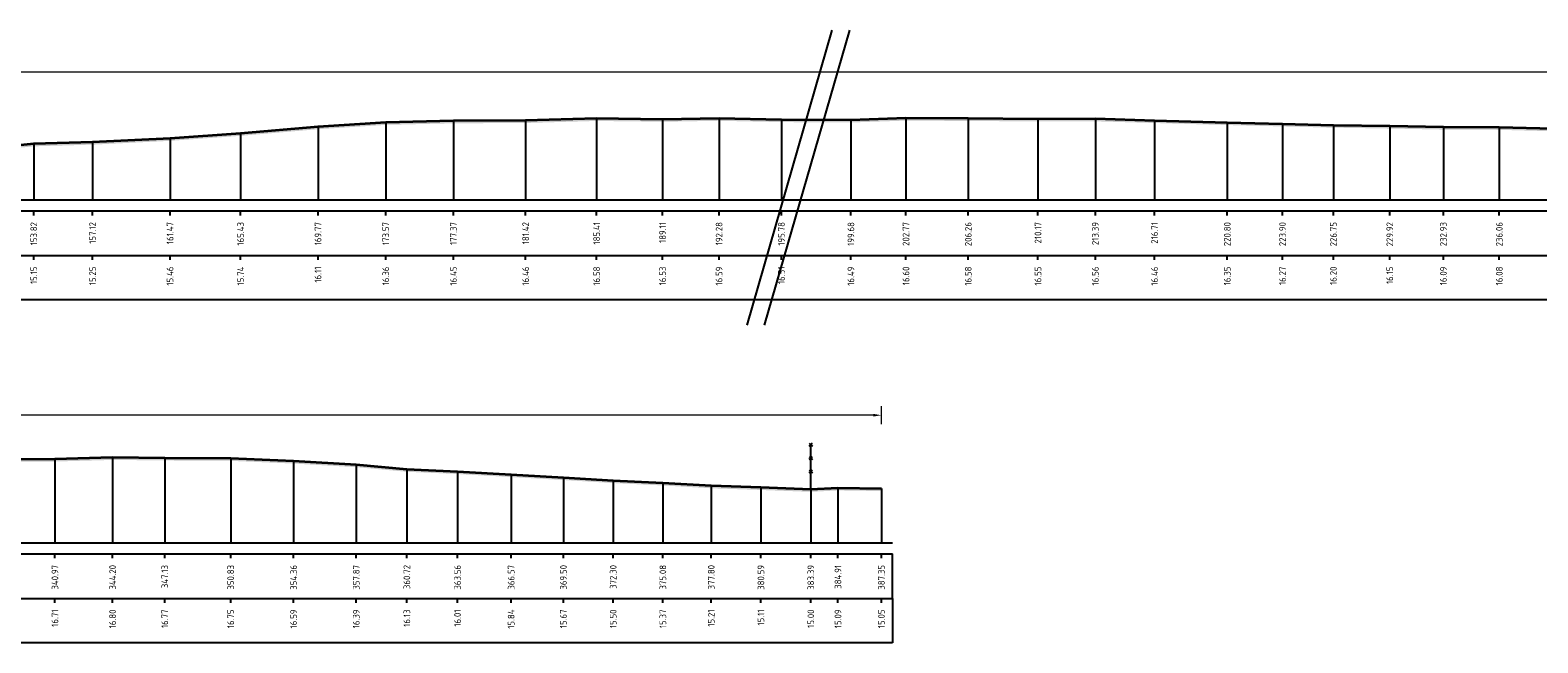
# Model space of a CAD drawing. Header units: metres. Extents: x 197882 to 206172, y 361908 to 364395.
# Tile 39 of 41: x 205937 to 206022, y 364360 to 364395. Entities that reach past the tile are written whole.
import ezdxf
from ezdxf.enums import TextEntityAlignment as Align

# ---------------------------------------------------------------- set-up
doc = ezdxf.new("R2010")
doc.units = ezdxf.units.M
doc.header["$PDMODE"] = 35
doc.header["$PDSIZE"] = 0.075
for name, color, linetype, lineweight in [('B-ME-IE-TERREINAFSCHEIDING_KUNSTMATIG_RASTERHEKWERK-SD', 20, 'Continuous', 25), ('X-ME-AL-PROFIEL_HUIDIG MAAIVELD-GD', 252, 'Continuous', 0), ('X-XX-AL-DETAIL1-M', 7, 'Continuous', 18), ('X-XX-AL-DWARSPROFIEL_PROFIELLIJN MAAIVELD-GD', 8, 'Continuous', 35), ('X-XX-AL-TEKENBLAD_KADER_AFSNIJMARKERING-G', 7, 'Continuous', 25)]:
    doc.layers.add(name, color=color, linetype=linetype, lineweight=lineweight)
doc.layers.add('X-ME-AL-PROFIELRASTER-S', color=7, linetype='Continuous')
doc.styles.add('NLCS-ISO-ANNOTATIEF-T18', font='NLCS-ISO.ttf', dxfattribs={"height": 1.8})
doc.styles.add('NLCS-ISO-ANNOTATIVE-T18', font='NLCS-ISO.ttf', dxfattribs={"height": 1.8})
doc.dimstyles.new('NLCS-ANNOTATIEF-T18-PIJL_L2_H0', dxfattribs={"dimtxt": 2.5, "dimasz": 1.8, "dimexe": 2, "dimexo": 2, "dimgap": 0.7, "dimtad": 1, "dimzin": 0, "dimdsep": 46, "dimtxsty": 'NLCS-ISO-ANNOTATIEF-T18', "dimcen": 0, "dimdle": 2, "dimclrd": 256, "dimclre": 256, "dimclrt": 10, "dimaunit": 2, "dimadec": 0, "dimazin": 0, "dimtfac": 1, "dimtdec": 3, "dimtofl": 0, "dimtmove": 0, "dimatfit": 3, "dimfxl": 2, "dimfxlon": 1, "dimtfillclr": 256, "dimtolj": 1, "dimtzin": 0, "dimlwd": -1, "dimlwe": -1, "dimarcsym": 0})

# ---------------------------------------------------------------- blocks, each defined once
blk = doc.blocks.new('SAL-PROFIELRASTER_BALK_EIND1-D')
at = {"color": 0, "linetype": 'ByBlock', "lineweight": -2}
blk.add_line((1, -12.5), (1, -2.5), dxfattribs=at)
at = {"color": 0, "linetype": 'ByBlock', "lineweight": -2, "flags": 128}
for points in [[(0, 0), (1, 0)], [(0, -2.5), (1, -2.5)], [(0, -12.5), (1, -12.5)]]:
    blk.add_lwpolyline(points, dxfattribs=at)
blk = doc.blocks.new('SAL-PROFIELRASTER_BALK_EIND2-D')
at = {"color": 0, "linetype": 'ByBlock', "lineweight": -2}
for p, q in [((1, -2.5), (1, -12.5)), ((1, -12.5), (0, -12.5))]:
    blk.add_line(p, q, dxfattribs=at)
blk = doc.blocks.new('SAL-PROFIELRASTER_BALK_DATA-D')
at = {"color": 0, "linetype": 'ByBlock', "lineweight": -2}
blk.add_lwpolyline([(0, -3.5), (0, -2.5)], dxfattribs=at)
at = {"color": 0, "linetype": 'ByBlock', "lineweight": -2, "style": 'NLCS-ISO-ANNOTATIVE-T18'}
blk.add_attdef('GETAL', text='', height=1.5, rotation=90, dxfattribs=at).set_placement((0.75, -5), align=Align.RIGHT)
blk = doc.blocks.new('SAL-PROFIELRASTER_AANHAAL-D')
at = {"color": 9, "linetype": 'ByBlock', "lineweight": -2, "flags": 128}
blk.add_lwpolyline([(0, 1), (0, 0)], dxfattribs=at)
blk = doc.blocks.new('*D15')
at = {"layer": 'Defpoints', "color": 0, "transparency": 16777216}
for p in [(205597.899, 364373.098), (205597.899, 364365.94), (205985.248, 364365.94)]:
    blk.add_point(p, dxfattribs=at)
at = {"layer": 'X-XX-AL-DETAIL1-M', "transparency": 16777216}
for p, q in [((205597.899, 364372.598), (205597.899, 364373.598)), ((205985.248, 364372.598), (205985.248, 364373.598)), ((205984.798, 364373.098), (205598.349, 364373.098))]:
    blk.add_line(p, q, dxfattribs=at)
for points in [[(205598.349, 364373.173), (205598.349, 364373.023), (205597.899, 364373.098)], [(205984.798, 364373.173), (205984.798, 364373.023), (205985.248, 364373.098)]]:
    blk.add_solid(points, dxfattribs=at)
at = {"layer": 'X-XX-AL-DETAIL1-M', "color": 10, "transparency": 16777216, "insert": (205883.679, 364373.498), "char_height": 0.45, "attachment_point": 5, "style": 'NLCS-ISO-ANNOTATIEF-T18'}
blk.add_mtext('\\A1;Gras', dxfattribs=at)
blk = doc.blocks.new('SIE-RASTERHEKWERK-SOD')
at = {"flags": 128}
for points in [[(-0.035, 1.035), (0.035, 0.965)], [(-0.035, 0.965), (0, 1), (0.035, 1.035)], [(-0.035, 0.735), (0.035, 0.665)], [(-0.035, 0.665), (0, 0.7), (0.035, 0.735)], [(0, 0), (0, 1)], [(-0.035, 0.435), (0.035, 0.365)], [(-0.035, 0.365), (0, 0.4), (0.035, 0.435)]]:
    blk.add_lwpolyline(points, dxfattribs=at)
blk = doc.blocks.new('*D110')
at = {"layer": 'Defpoints', "color": 0, "transparency": 16777216}
for p in [(205783.859, 364392.353), (205783.859, 364385.194), (206171.207, 364385.194)]:
    blk.add_point(p, dxfattribs=at)
at = {"layer": 'X-XX-AL-DETAIL1-M', "transparency": 16777216}
for p, q in [((205783.859, 364391.853), (205783.859, 364392.853)), ((206170.757, 364392.353), (205784.309, 364392.353)), ((206171.207, 364391.853), (206171.207, 364392.853))]:
    blk.add_line(p, q, dxfattribs=at)
for points in [[(205784.309, 364392.428), (205784.309, 364392.278), (205783.859, 364392.353)], [(206170.757, 364392.428), (206170.757, 364392.278), (206171.207, 364392.353)]]:
    blk.add_solid(points, dxfattribs=at)
at = {"layer": 'X-XX-AL-DETAIL1-M', "color": 10, "transparency": 16777216, "insert": (205889.45, 364392.753), "char_height": 0.45, "attachment_point": 5, "style": 'NLCS-ISO-ANNOTATIEF-T18'}
blk.add_mtext('\\A1;Gras', dxfattribs=at)

msp = doc.modelspace()

# ---------------------------------------------------------------- hatches: boundary and pattern name
at = {"layer": 'X-ME-AL-PROFIEL_HUIDIG MAAIVELD-GD'}
h = msp.add_hatch(dxfattribs=at)
h.set_pattern_fill('AGR-MAAIVELD', color=256, scale=0.05, pattern_type=2)
h.set_pattern_definition([(45, (0, 23.45443), (-0.25000007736, 0.25000007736), []), (45, (-0.0357, 23.49015), (0, 0.50000015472), [0.3535535, -0.3535535]), (45, (-0.07143, 23.52586), (0, 0.50000015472), [0.3535535, -0.3535535]), (45, (-0.10764, 23.56208), (0, 0.50000015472), [0.3535535, -0.3535535]), (45, (-0.14286, 23.5973), (0, 0.50000015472), [0.3535535, -0.3535535]), (45, (-0.17857, 23.633), (0, 0.50000015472), [0.3535535, -0.3535535]), (45, (-0.2143, 23.66872), (0, 0.50000015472), [0.3535535, -0.3535535]), (315, (0, 23.45443), (0.25000007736, 0.25000007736), []), (315, (0.0357, 23.49015), (0.50000015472, -1e-16), [0.3535535, -0.3535535]), (315, (0.07143, 23.52586), (0.50000015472, -1e-16), [0.3535535, -0.3535535]), (315, (0.10764, 23.56208), (0.50000015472, -1e-16), [0.3535535, -0.3535535]), (315, (0.14286, 23.5973), (0.50000015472, -1e-16), [0.3535535, -0.3535535]), (315, (0.17857, 23.633), (0.50000015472, -1e-16), [0.3535535, -0.3535535]), (315, (0.2143, 23.66872), (0.50000015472, -1e-16), [0.3535535, -0.3535535])])
h.paths.add_polyline_path([(206171.207, 364388.242), (206171.207, 364388.092), (206168.768, 364388.13), (206167.246, 364388.048), (206164.445, 364388.154), (206161.657, 364388.249), (206158.942, 364388.409), (206156.155, 364388.543), (206153.362, 364388.713), (206150.43, 364388.88), (206147.42, 364389.05), (206144.576, 364389.177), (206141.734, 364389.435), (206138.218, 364389.638), (206134.691, 364389.79), (206130.992, 364389.812), (206128.061, 364389.841), (206124.826, 364389.752), (206121.683, 364389.732), (206118.545, 364389.708), (206114.591, 364389.769), (206110.867, 364389.792), (206106.693, 364389.734), (206103.107, 364389.718), (206099.169, 364389.703), (206095.442, 364389.595), (206091.707, 364389.484), (206087.85, 364389.383), (206084.102, 364389.345), (206080.69, 364389.305), (206077.239, 364389.291), (206073.858, 364389.23), (206070.94, 364389.163), (206067.452, 364389.203), (206064.26, 364389.194), (206061.168, 364389.19), (206057.221, 364389.193), (206053.888, 364389.127), (206050.806, 364389.099), (206047.746, 364389.088), (206044.325, 364389.112), (206041.065, 364389.091), (206037.959, 364389.076), (206035.498, 364389.005), (206032.535, 364388.995), (206029.215, 364388.976), (206026.339, 364389.008), (206022.973, 364389.042), (206019.921, 364389.122), (206016.785, 364389.137), (206013.776, 364389.195), (206010.613, 364389.244), (206007.756, 364389.315), (206004.656, 364389.393), (206000.574, 364389.506), (205997.253, 364389.6), (205994.034, 364389.596), (205990.119, 364389.62), (205986.627, 364389.641), (205983.535, 364389.535), (205979.638, 364389.557), (205976.138, 364389.63), (205972.966, 364389.576), (205969.267, 364389.621), (205965.283, 364389.507), (205961.231, 364389.49), (205957.433, 364389.402), (205953.63, 364389.158), (205949.284, 364388.787), (205945.328, 364388.505), (205940.977, 364388.291), (205937.68, 364388.198), (205934.283, 364387.868), (205930.633, 364387.641), (205924.964, 364387.495), (205922.096, 364387.406), (205919.582, 364387.329), (205918.501, 364387.713), (205915.416, 364387.811), (205911.798, 364387.763), (205908.49, 364387.803), (205905.007, 364387.906), (205901.042, 364387.889), (205897.696, 364387.856), (205894.342, 364387.896), (205890.691, 364387.818), (205887.086, 364387.843), (205883.616, 364387.744), (205880.299, 364387.743), (205876.996, 364387.678), (205873.856, 364387.655), (205870.993, 364387.68), (205867.616, 364388.098), (205865.021, 364388.371), (205863.057, 364387.973), (205861.435, 364388.1), (205859.099, 364388.546), (205855.688, 364388.943), (205851.43, 364389.079), (205847.165, 364389.046), (205843.7, 364388.967), (205839.878, 364388.911), (205835.955, 364388.884), (205831.932, 364388.954), (205828.12, 364389.049), (205824.83, 364388.993), (205821.403, 364389.052), (205817.267, 364389.035), (205813.366, 364388.947), (205808.794, 364388.882), (205804.53, 364388.852), (205801.002, 364388.711), (205797.033, 364388.532), (205793.304, 364388.419), (205789.633, 364388.455), (205786.376, 364388.588), (205783.859, 364388.386), (205783.859, 364388.536), (205786.376, 364388.738), (205789.633, 364388.605), (205793.304, 364388.569), (205797.033, 364388.682), (205801.002, 364388.861), (205804.53, 364389.002), (205808.794, 364389.032), (205813.366, 364389.097), (205817.267, 364389.185), (205821.403, 364389.202), (205824.83, 364389.143), (205828.12, 364389.199), (205831.932, 364389.104), (205835.955, 364389.034), (205839.878, 364389.061), (205843.7, 364389.117), (205847.165, 364389.196), (205851.43, 364389.229), (205855.688, 364389.093), (205859.099, 364388.696), (205861.435, 364388.25), (205863.057, 364388.123), (205865.021, 364388.521), (205867.616, 364388.248), (205870.993, 364387.83), (205873.856, 364387.805), (205876.996, 364387.828), (205880.299, 364387.893), (205883.616, 364387.894), (205887.086, 364387.993), (205890.691, 364387.968), (205894.342, 364388.046), (205897.696, 364388.006), (205901.042, 364388.039), (205905.007, 364388.056), (205908.49, 364387.953), (205911.798, 364387.913), (205915.416, 364387.961), (205918.501, 364387.863), (205919.582, 364387.479), (205922.096, 364387.556), (205924.964, 364387.645), (205930.633, 364387.791), (205934.283, 364388.018), (205937.68, 364388.348), (205940.977, 364388.441), (205945.328, 364388.655), (205949.284, 364388.937), (205953.63, 364389.308), (205957.433, 364389.552), (205961.231, 364389.64), (205965.283, 364389.657), (205969.267, 364389.771), (205972.966, 364389.726), (205976.138, 364389.78), (205979.638, 364389.707), (205983.535, 364389.685), (205986.627, 364389.791), (205990.119, 364389.77), (205994.034, 364389.746), (205997.253, 364389.75), (206000.574, 364389.656), (206004.656, 364389.543), (206007.756, 364389.465), (206010.613, 364389.394), (206013.776, 364389.345), (206016.785, 364389.287), (206019.921, 364389.272), (206022.973, 364389.192), (206026.339, 364389.158), (206029.215, 364389.126), (206032.535, 364389.145), (206035.498, 364389.155), (206037.959, 364389.226), (206041.065, 364389.241), (206044.325, 364389.262), (206047.746, 364389.238), (206050.806, 364389.249), (206053.888, 364389.277), (206057.221, 364389.343), (206061.168, 364389.34), (206064.26, 364389.344), (206067.452, 364389.353), (206070.94, 364389.313), (206073.858, 364389.38), (206077.239, 364389.441), (206080.69, 364389.455), (206084.102, 364389.495), (206087.85, 364389.533), (206091.707, 364389.634), (206095.442, 364389.745), (206099.169, 364389.853), (206103.107, 364389.868), (206106.693, 364389.884), (206110.867, 364389.942), (206114.591, 364389.919), (206118.545, 364389.858), (206121.683, 364389.882), (206124.826, 364389.902), (206128.061, 364389.991), (206130.992, 364389.962), (206134.691, 364389.94), (206138.218, 364389.788), (206141.734, 364389.585), (206144.576, 364389.327), (206147.42, 364389.2), (206150.43, 364389.03), (206153.362, 364388.863), (206156.155, 364388.693), (206158.942, 364388.559), (206161.657, 364388.399), (206164.445, 364388.304), (206167.246, 364388.198), (206168.768, 364388.28)])
h = msp.add_hatch(dxfattribs=at)
h.set_pattern_fill('AGR-MAAIVELD', color=256, scale=0.05, pattern_type=2)
h.set_pattern_definition([(45, (-185.95992, 4.1999), (-0.25000007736, 0.25000007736), []), (45, (-185.99564, 4.23563), (0, 0.50000015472), [0.3535535, -0.3535535]), (45, (-186.03135, 4.27134), (0, 0.50000015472), [0.3535535, -0.3535535]), (45, (-186.06757, 4.30756), (0, 0.50000015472), [0.3535535, -0.3535535]), (45, (-186.10278, 4.34277), (0, 0.50000015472), [0.3535535, -0.3535535]), (45, (-186.1385, 4.3785), (0, 0.50000015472), [0.3535535, -0.3535535]), (45, (-186.1742, 4.4142), (0, 0.50000015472), [0.3535535, -0.3535535]), (315, (-185.95992, 4.1999), (0.25000007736, 0.25000007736), []), (315, (-185.9242, 4.23563), (0.50000015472, -1e-16), [0.3535535, -0.3535535]), (315, (-185.8885, 4.27134), (0.50000015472, -1e-16), [0.3535535, -0.3535535]), (315, (-185.85228, 4.30756), (0.50000015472, -1e-16), [0.3535535, -0.3535535]), (315, (-185.81707, 4.34277), (0.50000015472, -1e-16), [0.3535535, -0.3535535]), (315, (-185.78135, 4.3785), (0.50000015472, -1e-16), [0.3535535, -0.3535535]), (315, (-185.74564, 4.4142), (0.50000015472, -1e-16), [0.3535535, -0.3535535])])
h.paths.add_polyline_path([(205985.248, 364368.988), (205985.248, 364368.838), (205982.809, 364368.876), (205981.286, 364368.794), (205978.485, 364368.9), (205975.697, 364368.995), (205972.982, 364369.155), (205970.195, 364369.289), (205967.402, 364369.459), (205964.47, 364369.626), (205961.46, 364369.796), (205958.616, 364369.923), (205955.774, 364370.181), (205952.258, 364370.384), (205948.731, 364370.536), (205945.032, 364370.558), (205942.101, 364370.587), (205938.866, 364370.498), (205935.723, 364370.478), (205932.585, 364370.454), (205928.631, 364370.515), (205924.907, 364370.538), (205920.733, 364370.48), (205917.147, 364370.464), (205913.209, 364370.449), (205909.482, 364370.341), (205905.747, 364370.23), (205901.89, 364370.129), (205898.142, 364370.091), (205894.73, 364370.051), (205891.279, 364370.037), (205887.898, 364369.976), (205884.98, 364369.909), (205881.492, 364369.949), (205878.3, 364369.94), (205875.208, 364369.936), (205871.261, 364369.939), (205867.928, 364369.873), (205864.846, 364369.845), (205861.786, 364369.834), (205858.365, 364369.858), (205855.105, 364369.837), (205851.999, 364369.822), (205849.538, 364369.751), (205846.575, 364369.741), (205843.255, 364369.722), (205840.379, 364369.754), (205837.013, 364369.788), (205833.961, 364369.868), (205830.825, 364369.883), (205827.816, 364369.941), (205824.653, 364369.99), (205821.796, 364370.061), (205818.696, 364370.139), (205814.614, 364370.252), (205811.293, 364370.346), (205808.074, 364370.342), (205804.159, 364370.366), (205800.667, 364370.387), (205797.575, 364370.281), (205793.679, 364370.303), (205790.178, 364370.376), (205787.006, 364370.322), (205783.308, 364370.367), (205779.323, 364370.253), (205775.271, 364370.236), (205771.473, 364370.148), (205767.67, 364369.904), (205763.324, 364369.533), (205759.368, 364369.251), (205755.018, 364369.037), (205751.72, 364368.944), (205748.323, 364368.614), (205744.673, 364368.387), (205739.004, 364368.241), (205736.136, 364368.152), (205733.622, 364368.075), (205732.542, 364368.459), (205729.456, 364368.557), (205725.838, 364368.509), (205722.53, 364368.549), (205719.047, 364368.652), (205715.082, 364368.635), (205711.736, 364368.602), (205708.382, 364368.642), (205704.731, 364368.564), (205701.126, 364368.589), (205697.657, 364368.49), (205694.339, 364368.489), (205691.036, 364368.424), (205687.896, 364368.401), (205685.033, 364368.426), (205681.656, 364368.844), (205679.061, 364369.117), (205677.097, 364368.719), (205675.475, 364368.846), (205673.139, 364369.292), (205669.728, 364369.689), (205665.47, 364369.825), (205661.206, 364369.792), (205657.74, 364369.713), (205653.919, 364369.657), (205649.995, 364369.63), (205645.972, 364369.7), (205642.16, 364369.795), (205638.87, 364369.739), (205635.443, 364369.798), (205631.307, 364369.781), (205627.406, 364369.693), (205622.834, 364369.628), (205618.57, 364369.598), (205615.042, 364369.457), (205611.073, 364369.278), (205607.344, 364369.165), (205603.673, 364369.201), (205600.416, 364369.334), (205597.899, 364369.132), (205597.899, 364369.282), (205600.416, 364369.484), (205603.673, 364369.351), (205607.344, 364369.315), (205611.073, 364369.428), (205615.042, 364369.607), (205618.57, 364369.748), (205622.834, 364369.778), (205627.406, 364369.843), (205631.307, 364369.931), (205635.443, 364369.948), (205638.87, 364369.889), (205642.16, 364369.945), (205645.972, 364369.85), (205649.995, 364369.78), (205653.919, 364369.807), (205657.74, 364369.863), (205661.206, 364369.942), (205665.47, 364369.975), (205669.728, 364369.839), (205673.139, 364369.442), (205675.475, 364368.996), (205677.097, 364368.869), (205679.061, 364369.267), (205681.656, 364368.994), (205685.033, 364368.576), (205687.896, 364368.551), (205691.036, 364368.574), (205694.339, 364368.639), (205697.657, 364368.64), (205701.126, 364368.739), (205704.731, 364368.714), (205708.382, 364368.792), (205711.736, 364368.752), (205715.082, 364368.785), (205719.047, 364368.802), (205722.53, 364368.699), (205725.838, 364368.659), (205729.456, 364368.707), (205732.542, 364368.609), (205733.622, 364368.225), (205736.136, 364368.302), (205739.004, 364368.391), (205744.673, 364368.537), (205748.323, 364368.764), (205751.72, 364369.094), (205755.018, 364369.187), (205759.368, 364369.401), (205763.324, 364369.683), (205767.67, 364370.054), (205771.473, 364370.298), (205775.271, 364370.386), (205779.323, 364370.403), (205783.308, 364370.517), (205787.006, 364370.472), (205790.178, 364370.526), (205793.679, 364370.453), (205797.575, 364370.431), (205800.667, 364370.537), (205804.159, 364370.516), (205808.074, 364370.492), (205811.293, 364370.496), (205814.614, 364370.402), (205818.696, 364370.289), (205821.796, 364370.211), (205824.653, 364370.14), (205827.816, 364370.091), (205830.825, 364370.033), (205833.961, 364370.018), (205837.013, 364369.938), (205840.379, 364369.904), (205843.255, 364369.872), (205846.575, 364369.891), (205849.538, 364369.901), (205851.999, 364369.972), (205855.105, 364369.987), (205858.365, 364370.008), (205861.786, 364369.984), (205864.846, 364369.995), (205867.928, 364370.023), (205871.261, 364370.089), (205875.208, 364370.086), (205878.3, 364370.09), (205881.492, 364370.099), (205884.98, 364370.059), (205887.898, 364370.126), (205891.279, 364370.187), (205894.73, 364370.201), (205898.142, 364370.241), (205901.89, 364370.279), (205905.747, 364370.38), (205909.482, 364370.491), (205913.209, 364370.599), (205917.147, 364370.614), (205920.733, 364370.63), (205924.907, 364370.688), (205928.631, 364370.665), (205932.585, 364370.604), (205935.723, 364370.628), (205938.866, 364370.648), (205942.101, 364370.737), (205945.032, 364370.708), (205948.731, 364370.686), (205952.258, 364370.534), (205955.774, 364370.331), (205958.616, 364370.073), (205961.46, 364369.946), (205964.47, 364369.776), (205967.402, 364369.609), (205970.195, 364369.439), (205972.982, 364369.305), (205975.697, 364369.145), (205978.485, 364369.05), (205981.286, 364368.944), (205982.809, 364369.026)])

# ---------------------------------------------------------------- linework, layer by layer
at = {"layer": 'X-XX-AL-DWARSPROFIEL_PROFIELLIJN MAAIVELD-GD'}
for points in [[(205934.283, 364388.018), (205937.68, 364388.348), (205940.977, 364388.441), (205945.328, 364388.655), (205949.284, 364388.937), (205953.63, 364389.308), (205957.433, 364389.552), (205961.231, 364389.64), (205965.283, 364389.657), (205969.267, 364389.771), (205972.966, 364389.726), (205976.138, 364389.78), (205979.638, 364389.707), (205983.535, 364389.685), (205986.627, 364389.791), (205990.119, 364389.77), (205994.034, 364389.746), (205997.253, 364389.75), (206000.574, 364389.656), (206004.656, 364389.543), (206007.756, 364389.465), (206010.613, 364389.394), (206013.776, 364389.345), (206016.785, 364389.287), (206019.921, 364389.272), (206022.973, 364389.192)], [(205935.723, 364370.628), (205938.866, 364370.648), (205942.101, 364370.737), (205945.032, 364370.708), (205948.731, 364370.686), (205952.258, 364370.534), (205955.774, 364370.331), (205958.616, 364370.073), (205961.46, 364369.946), (205964.47, 364369.776), (205967.402, 364369.609), (205970.195, 364369.439), (205972.982, 364369.305), (205975.697, 364369.145), (205978.485, 364369.05), (205981.286, 364368.944), (205982.809, 364369.026), (205985.248, 364368.988)]]:
    msp.add_lwpolyline(points, dxfattribs=at)
at = {"layer": 'X-XX-AL-TEKENBLAD_KADER_AFSNIJMARKERING-G'}
for points in [[(205982.471, 364394.721), (205977.686, 364378.161)], [(205983.453, 364394.721), (205978.668, 364378.161)]]:
    msp.add_lwpolyline(points, dxfattribs=at)

# ---------------------------------------------------------------- block references
at = {"layer": 'B-ME-IE-TERREINAFSCHEIDING_KUNSTMATIG_RASTERHEKWERK-SD', "xscale": 2.5, "yscale": 2.5, "zscale": 2.5}
msp.add_blockref('SIE-RASTERHEKWERK-SOD', (205981.286, 364368.944), dxfattribs=at)
at = {"layer": 'X-ME-AL-PROFIELRASTER-S'}
for p, yscale in [((205969.267, 364385.194), 4.577000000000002), ((205972.966, 364385.194), 4.532), ((205976.138, 364385.194), 4.585999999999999), ((205979.638, 364385.194), 4.513000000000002), ((205983.535, 364385.194), 4.491), ((205986.627, 364385.194), 4.597000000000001), ((205990.119, 364385.194), 4.576000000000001), ((205994.034, 364385.194), 4.552), ((205997.253, 364385.194), 4.556000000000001), ((205949.284, 364385.194), 3.743), ((205953.63, 364385.194), 4.114000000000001), ((205957.433, 364385.194), 4.358000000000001), ((205961.231, 364385.194), 4.446000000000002), ((205965.283, 364385.194), 4.463000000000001), ((206000.574, 364385.194), 4.462), ((206004.656, 364385.194), 4.349), ((206007.756, 364385.194), 4.271000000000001), ((206010.613, 364385.194), 4.199999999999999), ((206013.776, 364385.194), 4.151), ((206016.785, 364385.194), 4.093), ((206019.921, 364385.194), 4.077999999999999), ((205937.68, 364385.194), 3.154), ((205940.977, 364385.194), 3.247), ((205945.328, 364385.194), 3.461), ((205938.866, 364365.94), 4.707999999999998), ((205942.101, 364365.94), 4.797000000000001), ((205945.032, 364365.94), 4.768000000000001), ((205948.731, 364365.94), 4.745999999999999), ((205952.258, 364365.94), 4.594000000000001), ((205955.774, 364365.94), 4.390999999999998), ((205958.616, 364365.94), 4.132999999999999), ((205961.46, 364365.94), 4.006), ((205964.47, 364365.94), 3.836), ((205967.402, 364365.94), 3.669), ((205970.195, 364365.94), 3.499000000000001), ((205972.982, 364365.94), 3.365), ((205975.697, 364365.94), 3.205), ((205978.485, 364365.94), 3.109999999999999), ((205981.286, 364365.94), 3.004), ((205982.809, 364365.94), 3.086), ((205985.248, 364365.94), 3.048)]:
    msp.add_blockref('SAL-PROFIELRASTER_AANHAAL-D', p, dxfattribs=dict(at, yscale=yscale))
at = {"layer": 'X-ME-AL-PROFIELRASTER-S', "xscale": 387.9734933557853, "yscale": 0.25, "zscale": 387.9734933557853}
for name, p in [('SAL-PROFIELRASTER_BALK_EIND1-D', (205783.859, 364385.194)), ('SAL-PROFIELRASTER_BALK_EIND2-D', (205783.859, 364382.694)), ('SAL-PROFIELRASTER_BALK_EIND1-D', (205597.899, 364365.94)), ('SAL-PROFIELRASTER_BALK_EIND2-D', (205597.899, 364363.44))]:
    msp.add_blockref(name, p, dxfattribs=at)
at = {"layer": 'X-ME-AL-PROFIELRASTER-S', "xscale": 0.25, "yscale": 0.25, "zscale": 0.25}
for p, values in [((205937.68, 364385.194), {'GETAL': '153.82'}), ((205940.977, 364385.194), {'GETAL': '157.12'}), ((205945.328, 364385.194), {'GETAL': '161.47'}), ((205949.284, 364385.194), {'GETAL': '165.43'}), ((205953.63, 364385.194), {'GETAL': '169.77'}), ((205957.433, 364385.194), {'GETAL': '173.57'}), ((205961.231, 364385.194), {'GETAL': '177.37'}), ((205965.283, 364385.194), {'GETAL': '181.42'}), ((205969.267, 364385.194), {'GETAL': '185.41'}), ((205972.966, 364385.194), {'GETAL': '189.11'}), ((205976.138, 364385.194), {'GETAL': '192.28'}), ((205979.638, 364385.194), {'GETAL': '195.78'}), ((205983.535, 364385.194), {'GETAL': '199.68'}), ((205986.627, 364385.194), {'GETAL': '202.77'}), ((205990.119, 364385.194), {'GETAL': '206.26'}), ((205994.034, 364385.194), {'GETAL': '210.17'}), ((205997.253, 364385.194), {'GETAL': '213.39'}), ((206000.574, 364385.194), {'GETAL': '216.71'}), ((206004.656, 364385.194), {'GETAL': '220.80'}), ((206007.756, 364385.194), {'GETAL': '223.90'}), ((206010.613, 364385.194), {'GETAL': '226.75'}), ((206013.776, 364385.194), {'GETAL': '229.92'}), ((206016.785, 364385.194), {'GETAL': '232.93'}), ((206019.921, 364385.194), {'GETAL': '236.06'}), ((205937.68, 364382.694), {'GETAL': '15.15'}), ((205940.977, 364382.694), {'GETAL': '15.25'}), ((205945.328, 364382.694), {'GETAL': '15.46'}), ((205949.284, 364382.694), {'GETAL': '15.74'}), ((205953.63, 364382.694), {'GETAL': '16.11'}), ((205957.433, 364382.694), {'GETAL': '16.36'}), ((205961.231, 364382.694), {'GETAL': '16.45'}), ((205965.283, 364382.694), {'GETAL': '16.46'}), ((205969.267, 364382.694), {'GETAL': '16.58'}), ((205972.966, 364382.694), {'GETAL': '16.53'}), ((205976.138, 364382.694), {'GETAL': '16.59'}), ((205979.638, 364382.694), {'GETAL': '16.51'}), ((205983.535, 364382.694), {'GETAL': '16.49'}), ((205986.627, 364382.694), {'GETAL': '16.60'}), ((205990.119, 364382.694), {'GETAL': '16.58'}), ((205994.034, 364382.694), {'GETAL': '16.55'}), ((205997.253, 364382.694), {'GETAL': '16.56'}), ((206000.574, 364382.694), {'GETAL': '16.46'}), ((206004.656, 364382.694), {'GETAL': '16.35'}), ((206007.756, 364382.694), {'GETAL': '16.27'}), ((206010.613, 364382.694), {'GETAL': '16.20'}), ((206013.776, 364382.694), {'GETAL': '16.15'}), ((206016.785, 364382.694), {'GETAL': '16.09'}), ((206019.921, 364382.694), {'GETAL': '16.08'}), ((205938.866, 364365.94), {'GETAL': '340.97'}), ((205942.101, 364365.94), {'GETAL': '344.20'}), ((205945.032, 364365.94), {'GETAL': '347.13'}), ((205948.731, 364365.94), {'GETAL': '350.83'}), ((205952.258, 364365.94), {'GETAL': '354.36'}), ((205955.774, 364365.94), {'GETAL': '357.87'}), ((205958.616, 364365.94), {'GETAL': '360.72'}), ((205961.46, 364365.94), {'GETAL': '363.56'}), ((205964.47, 364365.94), {'GETAL': '366.57'}), ((205967.402, 364365.94), {'GETAL': '369.50'}), ((205970.195, 364365.94), {'GETAL': '372.30'}), ((205972.982, 364365.94), {'GETAL': '375.08'}), ((205975.697, 364365.94), {'GETAL': '377.80'}), ((205978.485, 364365.94), {'GETAL': '380.59'}), ((205981.286, 364365.94), {'GETAL': '383.39'}), ((205982.809, 364365.94), {'GETAL': '384.91'}), ((205985.248, 364365.94), {'GETAL': '387.35'}), ((205938.866, 364363.44), {'GETAL': '16.71'}), ((205942.101, 364363.44), {'GETAL': '16.80'}), ((205945.032, 364363.44), {'GETAL': '16.77'}), ((205948.731, 364363.44), {'GETAL': '16.75'}), ((205952.258, 364363.44), {'GETAL': '16.59'}), ((205955.774, 364363.44), {'GETAL': '16.39'}), ((205958.616, 364363.44), {'GETAL': '16.13'}), ((205961.46, 364363.44), {'GETAL': '16.01'}), ((205964.47, 364363.44), {'GETAL': '15.84'}), ((205967.402, 364363.44), {'GETAL': '15.67'}), ((205970.195, 364363.44), {'GETAL': '15.50'}), ((205972.982, 364363.44), {'GETAL': '15.37'}), ((205975.697, 364363.44), {'GETAL': '15.21'}), ((205978.485, 364363.44), {'GETAL': '15.11'}), ((205981.286, 364363.44), {'GETAL': '15.00'}), ((205982.809, 364363.44), {'GETAL': '15.09'}), ((205985.248, 364363.44), {'GETAL': '15.05'})]:
    msp.add_blockref('SAL-PROFIELRASTER_BALK_DATA-D', p, dxfattribs=at).add_auto_attribs(values)

# ---------------------------------------------------------------- dimensions: what is measured, and where the dimension line sits
at = {"layer": 'X-XX-AL-DETAIL1-M'}
for base, p1, p2, picture, middle in [((205783.859, 364392.353), (206171.207, 364385.194), (205783.859, 364385.194), '*D110', (205889.45, 364392.353)), ((205597.899, 364373.098), (205985.248, 364365.94), (205597.899, 364365.94), '*D15', (205883.679, 364373.098))]:
    dim = msp.add_linear_dim(base=base, p1=p1, p2=p2, text='Gras', dimstyle='NLCS-ANNOTATIEF-T18-PIJL_L2_H0', dxfattribs=at)
    dim.commit()
    dim.dimension.update_dxf_attribs({"geometry": picture, "text_midpoint": middle, "dimtype": 160})

doc.saveas('drawing.dxf')
